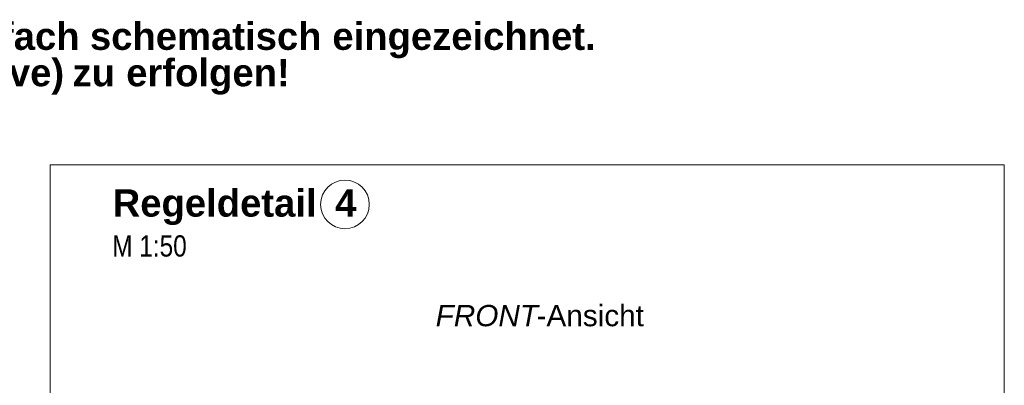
# Model space of a CAD drawing. Extents: x -500 to 300, y 62 to 1162.
# Tile 218 of 256: x 189 to 254, y 874 to 898. Entities that reach past the tile are written whole.
import ezdxf
from ezdxf.lldxf.tags import DXFTag

# ---------------------------------------------------------------- set-up
doc = ezdxf.new("R2010")
doc.units = 0
doc.layers.get('0').update_dxf_attribs({"lineweight": 13})
doc.layers.add('E_Detail_Beschriftung', color=7, linetype='Continuous', lineweight=13, true_color=0x009900)
doc.layers.add('E_Leerrohr Beschriftung', color=1, linetype='Continuous', lineweight=9, true_color=0xff0000)
doc.layers.add('E_Detail_Linie_Text_Bem', color=7, linetype='Continuous', lineweight=13)
doc.styles.get("Standard").update_dxf_attribs({"font": 'ARIALN.TTF'})
tags = doc.linetypes.add('fein_strichliert-A06G93S58I', pattern=[4, 1, -2, 1]).pattern_tags.tags
tags[8:9] = [DXFTag(74, 4), DXFTag(75, 0), DXFTag(340, '0'), DXFTag(46, 0.0), DXFTag(50, 0.0), DXFTag(44, 0.0), DXFTag(45, 0.0)]
tags[6:7] = [DXFTag(74, 4), DXFTag(75, 0), DXFTag(340, '0'), DXFTag(46, 0.0), DXFTag(50, 0.0), DXFTag(44, 0.0), DXFTag(45, 0.0)]
tags[4:5] = [DXFTag(74, 4), DXFTag(75, 0), DXFTag(340, '0'), DXFTag(46, 0.0), DXFTag(50, 0.0), DXFTag(44, 0.0), DXFTag(45, 0.0)]

# ---------------------------------------------------------------- blocks, each defined once
blk = doc.blocks.new('Referenz-A06G93S98I')
at = {"layer": 'E_Detail_Linie_Text_Bem', "linetype": 'fein_strichliert-A06G93S58I', "ltscale": 0.65}
for p, q in [((253.869, 888.775), (191.1, 888.775)), ((191.1, 888.775), (191.1, 827.458)), ((253.869, 827.458), (253.869, 888.775))]:
    blk.add_line(p, q, dxfattribs=at)
at = {"layer": 'E_Leerrohr Beschriftung', "linetype": 'Continuous', "ltscale": 0.13}
blk.add_circle((210.499, 886.167), 1.6, dxfattribs=at)
at = {"layer": 'E_Detail_Beschriftung', "color": 1, "linetype": 'Continuous', "lineweight": 35, "ltscale": 0.35, "true_color": 0xff0000, "char_height": 1.8, "attachment_point": 1}
for s, insert in [('{\\fArial|b1|i0;Regeldetail}', (195.218, 887.163)), ('{\\fArial|b1|i0;4}', (209.856, 887.163))]:
    blk.add_mtext(s, dxfattribs=dict(at, insert=insert))
at = {"layer": 'E_Detail_Beschriftung', "linetype": 'Continuous', "ltscale": 0.13, "insert": (195.188, 884.138), "char_height": 1.4, "attachment_point": 1}
blk.add_mtext('{\\fArial Narrow;M 1:50}', dxfattribs=at)
at = {"layer": 'E_Detail_Beschriftung', "linetype": 'Continuous', "lineweight": -2, "ltscale": 0.25, "char_height": 1.4, "attachment_point": 1}
for s, insert in [('{\\fArial|b0|i1;FRONT}', (216.465, 879.553)), ('{\\fArial;-Ansicht}', (223.101, 879.553))]:
    blk.add_mtext(s, dxfattribs=dict(at, insert=insert))
blk = doc.blocks.new('Referenz-A06G93SG8I')
at = {"layer": 'E_Detail_Beschriftung', "color": 1, "linetype": 'Continuous', "lineweight": 35, "ltscale": 0.35, "true_color": 0xff0000, "char_height": 1.8, "attachment_point": 1}
for s, insert in [('{\\fArial|b1|i0;einfach}', (184.24, 898.138)), ('{\\fArial|b1|i0;schematisch}', (193.725, 898.138)), ('{\\fArial|b1|i0;eingezeichnet.}', (209.668, 898.138)), ('{\\fArial|b1|i0;Reserve)}', (181.404, 895.741)), ('{\\fArial|b1|i0;erfolgen!}', (196.111, 895.741)), ('{\\fArial|b1|i0;zu}', (192.577, 895.741))]:
    blk.add_mtext(s, dxfattribs=dict(at, insert=insert))

msp = doc.modelspace()

# ---------------------------------------------------------------- block references
at = {"color": 8, "lineweight": 25, "ltscale": 0.25, "true_color": 0x808080}
for name in ['Referenz-A06G93SG8I', 'Referenz-A06G93S98I']:
    msp.add_blockref(name, (0, 0), dxfattribs=at)

doc.saveas('drawing.dxf')
